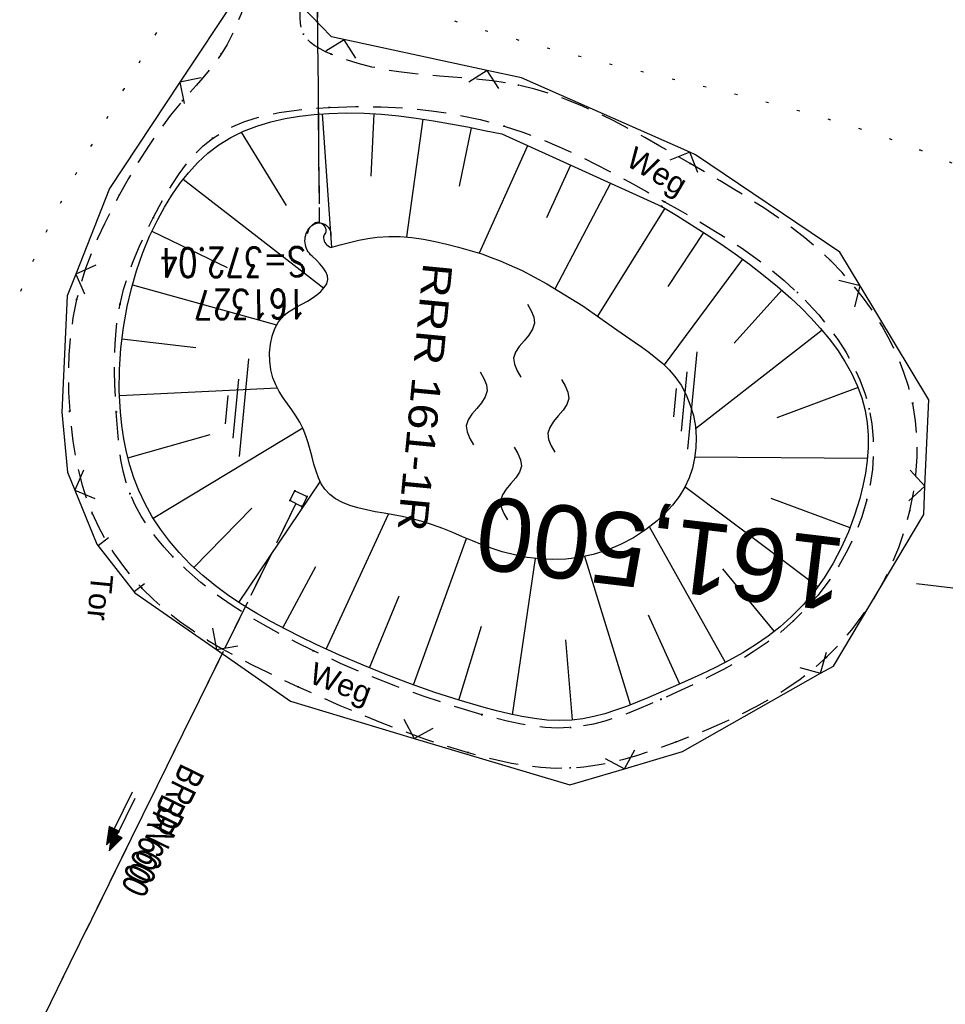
# Model space of a CAD drawing. Extents: x 510932 to 511602, y 463659 to 464636.
# Tile 20 of 81: x 511196 to 511259, y 464008 to 464076. Entities that reach past the tile are written whole.
import ezdxf
from ezdxf.enums import TextEntityAlignment as Align

# ---------------------------------------------------------------- set-up
doc = ezdxf.new("R2010")
doc.units = 0
doc.header["$LTSCALE"] = 10
doc.header["$MEASUREMENT"] = 0
for name, pattern in [('LT00', [0]), ('LT07', [0.22, 0.02, -0.2]), ('LT11', [0.3, 0.2, -0.1]), ('LT12', [0.4, 0.3, -0.1]), ('LT17', [0.15, 0.1, -0.05]), ('STRICHLINIE2', [0.375, 0.25, -0.125])]:
    doc.linetypes.add(name, pattern=pattern)
doc.layers.get('0').update_dxf_attribs({"linetype": 'LT00'})
for name, color, linetype in [('--EK_Halt-Pfeil', 4, 'LT00'), ('--EK_Haltung', 7, 'STRICHLINIE2'), ('--EK_Haltung-Text', 140, 'LT00'), ('--EK_RRB', 181, 'LT00'), ('--EK_RRB_SYMB', 181, 'LT00'), ('--EK_Schacht-Text', 5, 'LT00'), ('--EK_ST-93-1', 30, 'LT17'), ('--EL_Halt-Pfeil', 4, 'LT00'), ('--EL_Haltung', 182, 'STRICHLINIE2'), ('--EL_Haltung-Text', 182, 'LT00'), ('--EL_RRB', 181, 'LT00'), ('--WASSER_NUTZUNG', 180, 'Continuous'), ('DL', 182, 'LT12'), ('DL_PFEIL', 201, 'LT00'), ('DL_TEXT', 182, 'LT00'), ('FELDWEG_TEXT', 1, 'Continuous'), ('RRB_TEXT', 184, 'Continuous'), ('TOR_TEXT_A', 11, 'Continuous'), ('V104_BOESCH', 250, 'LT00'), ('V104_BOSCHUNG', 250, 'LT00'), ('V104_FELDWEG', 250, 'LT11'), ('V104_GEHOELZ', 250, 'LT07'), ('V104_GRABEN', 250, 'LT00'), ('V104_MOENCH', 182, 'LT00'), ('V104_UK_DURCH', 182, 'LT00'), ('V104_ZAUN', 40, 'LT00')]:
    doc.layers.add(name, color=color, linetype=linetype)
doc.styles.add('Beschrift', font='ARIAL.TTF')
doc.styles.add('Haltungsbeschriftung', font='ARIAL.TTF', dxfattribs={"width": 0.75})
doc.styles.add('schachtbeschriftung', font='romans.shx', dxfattribs={"width": 0.75, "height": 2})
doc.styles.add('UNIR-H', font='unir_h.shx', dxfattribs={"width": 0.8})

# ---------------------------------------------------------------- blocks, each defined once
blk = doc.blocks.new('SYMB7250')
at = {"color": 0, "linetype": 'ByBlock'}
for points in [[(-0.25, 0.28), (-0.208333, 0.308889), (-0.166667, 0.331111), (-0.125, 0.34), (-0.083333, 0.331111), (-0.041667, 0.308889), (0, 0.28)], [(0, 0.28), (0.041667, 0.251111), (0.083333, 0.228889), (0.125, 0.22), (0.166667, 0.228889), (0.208333, 0.251111), (0.25, 0.28)], [(-0.74, 0), (-0.698333, 0.028889), (-0.656667, 0.051111), (-0.615, 0.06), (-0.573333, 0.051111), (-0.531667, 0.028889), (-0.49, 0)], [(-0.49, 0), (-0.448333, -0.028889), (-0.406667, -0.051111), (-0.365, -0.06), (-0.323333, -0.051111), (-0.281667, -0.028889), (-0.24, 0)], [(0.24, 0), (0.281667, 0.028889), (0.323333, 0.051111), (0.365, 0.06), (0.406667, 0.051111), (0.448333, 0.028889), (0.49, 0)], [(0.49, 0), (0.531667, -0.028889), (0.573333, -0.051111), (0.615, -0.06), (0.656667, -0.051111), (0.698333, -0.028889), (0.74, 0)], [(-0.25, -0.28), (-0.208333, -0.251111), (-0.166667, -0.228889), (-0.125, -0.22), (-0.083333, -0.228889), (-0.041667, -0.251111), (0, -0.28)], [(0, -0.28), (0.041667, -0.308889), (0.083333, -0.331111), (0.125, -0.34), (0.166667, -0.331111), (0.208333, -0.308889), (0.25, -0.28)]]:
    blk.add_lwpolyline(points, dxfattribs=at)
blk = doc.blocks.new('SYMB0011')
at = {"color": 0, "linetype": 'ByBlock'}
for p, q in [((0.5, 0), (-0.5, 0)), ((0, 0.5), (0, -0.5))]:
    blk.add_line(p, q, dxfattribs=at)
blk = doc.blocks.new('SYMB0024')
at = {"color": 0, "linetype": 'ByBlock'}
for p, q in [((-0.5, 0.5), (0, 0)), ((0, 0), (0.5, 0.5))]:
    blk.add_line(p, q, dxfattribs=at)
blk = doc.blocks.new('SYMB1107')
at = {"color": 0, "linetype": 'ByBlock'}
for points in [[(-0.2, 0), (-0.196157, 0.039018), (-0.184776, 0.076537), (-0.166294, 0.111114), (-0.141421, 0.141421), (-0.111114, 0.166294), (-0.076537, 0.184776), (-0.039018, 0.196157), (0, 0.2)], [(0, 0.2), (0.039018, 0.196157), (0.076537, 0.184776), (0.111114, 0.166294), (0.141421, 0.141421), (0.166294, 0.111114), (0.184776, 0.076537), (0.196157, 0.039018), (0.2, 0)]]:
    blk.add_lwpolyline(points, dxfattribs=at)
blk = doc.blocks.new('SYMB0070')
at = {"color": 0, "linetype": 'ByBlock'}
for p, q in [((-0.5, 0), (0.2, 0)), ((0.5, 0), (0.2, 0.1)), ((0.2, 0.1), (0.2, 0)), ((0.468, 0), (0.21, 0.086)), ((0.21, 0.086), (0.21, -0.086)), ((0.21, -0.086), (0.468, 0)), ((0.22, -0.072), (0.437, 0)), ((0.23, -0.058), (0.405, 0)), ((0.24, -0.045), (0.374, 0)), ((0.342, 0), (0.25, 0.031)), ((0.25, 0.031), (0.25, -0.031)), ((0.25, -0.031), (0.342, 0)), ((0.26, -0.017), (0.31, 0)), ((0.27, -0.003), (0.279, 0))]:
    blk.add_line(p, q, dxfattribs=at)
for points in [[(0.2, 0), (0.2, -0.1), (0.5, 0)], [(0.437, 0), (0.22, 0.072), (0.22, -0.072)], [(0.405, 0), (0.23, 0.058), (0.23, -0.058)], [(0.374, 0), (0.24, 0.045), (0.24, -0.045)], [(0.31, 0), (0.26, 0.017), (0.26, -0.017)], [(0.279, 0), (0.27, 0.003), (0.27, -0.003)]]:
    blk.add_lwpolyline(points, dxfattribs=at)
blk = doc.blocks.new('WASSER2')
at = {"layer": '--EK_RRB_SYMB'}
for p, q in [((-0.3349, 0), (0.3349, 0)), ((-0.1913, -0.0543), (0.2151, -0.0543)), ((-0.071, -0.1164), (0.123, -0.1164))]:
    blk.add_line(p, q, dxfattribs=at)

msp = doc.modelspace()

# ---------------------------------------------------------------- linework, layer by layer
at = {"layer": '--EK_Haltung'}
for p, q in [((511215.588, 464106.827), (511215.982, 464061.717)), ((511214.393, 464042.581), (511195.701, 464004.618))]:
    msp.add_line(p, q, dxfattribs=at)
msp.add_lwpolyline([(511214.805, 464042.37), (511213.981, 464042.792), (511214.32, 464043.448), (511215.16, 464043.068), (511214.805, 464042.37)], dxfattribs=at)
at = {"layer": '--EK_RRB'}
msp.add_lwpolyline([(511239.414, 464062.895), (511240.426, 464062.266), (511241.436, 464061.632), (511242.442, 464060.987), (511243.439, 464060.327), (511244.428, 464059.647), (511245.404, 464058.94), (511246.365, 464058.202), (511247.31, 464057.429), (511248.235, 464056.613), (511248.927, 464055.959), (511249.599, 464055.278), (511250.242, 464054.571), (511250.849, 464053.838), (511251.413, 464053.081), (511251.926, 464052.299), (511252.379, 464051.493), (511252.766, 464050.663), (511253.079, 464049.811), (511253.309, 464048.937), (511253.446, 464048.103), (511253.509, 464047.254), (511253.507, 464046.394), (511253.443, 464045.529), (511253.323, 464044.662), (511253.155, 464043.798), (511252.942, 464042.94), (511252.59, 464041.789), (511252.168, 464040.665), (511251.678, 464039.574), (511251.122, 464038.522), (511250.5, 464037.517), (511249.815, 464036.563), (511249.068, 464035.668), (511248.26, 464034.838), (511247.488, 464034.154), (511246.674, 464033.522), (511245.821, 464032.935), (511244.936, 464032.388), (511244.022, 464031.876), (511243.084, 464031.392), (511242.127, 464030.932), (511241.155, 464030.489), (511240.174, 464030.059), (511239.189, 464029.634), (511238.456, 464029.321), (511237.722, 464029.017), (511236.987, 464028.728), (511236.249, 464028.463), (511235.507, 464028.229), (511234.762, 464028.035), (511234.011, 464027.887), (511233.255, 464027.794), (511232.405, 464027.761), (511231.549, 464027.796), (511230.689, 464027.89), (511229.828, 464028.031), (511228.967, 464028.212), (511228.11, 464028.422), (511227.259, 464028.651), (511225.555, 464029.15), (511223.88, 464029.688), (511222.228, 464030.266), (511220.595, 464030.883), (511218.977, 464031.539), (511217.37, 464032.234), (511215.769, 464032.967), (511214.742, 464033.459), (511213.721, 464033.971), (511212.711, 464034.506), (511211.717, 464035.069), (511210.746, 464035.663), (511209.801, 464036.293), (511208.888, 464036.962), (511208.013, 464037.674), (511207.18, 464038.433), (511206.395, 464039.244), (511205.737, 464040.015), (511205.127, 464040.827), (511204.571, 464041.676), (511204.073, 464042.561), (511203.641, 464043.476), (511203.307, 464044.335), (511203.027, 464045.214), (511202.799, 464046.109), (511202.619, 464047.016), (511202.483, 464047.933), (511202.387, 464048.855), (511202.311, 464050.302), (511202.323, 464051.75), (511202.419, 464053.192), (511202.597, 464054.625), (511202.854, 464056.044), (511203.142, 464057.273), (511203.492, 464058.485), (511203.906, 464059.679), (511204.389, 464060.854), (511204.942, 464062.006), (511205.401, 464062.846), (511205.903, 464063.664), (511206.449, 464064.45), (511207.042, 464065.195), (511207.681, 464065.889), (511208.37, 464066.524), (511209.11, 464067.09), (511209.935, 464067.6), (511210.809, 464068.029), (511211.724, 464068.385), (511212.672, 464068.673), (511213.646, 464068.897), (511214.636, 464069.065), (511215.636, 464069.181), (511216.637, 464069.251), (511217.847, 464069.281), (511219.049, 464069.257), (511220.242, 464069.186), (511221.429, 464069.072), (511222.61, 464068.923), (511223.785, 464068.743), (511224.957, 464068.54), (511226.126, 464068.319), (511227.293, 464068.086), (511228.459, 464067.846)], close=True, dxfattribs=at)
at = {"layer": '--EK_ST-93-1', "ltscale": 2.5}
msp.add_line((511296.537, 464032.377), (511256.807, 464037.099), dxfattribs=at)
at = {"layer": '--EL_Haltung'}
for p, q in [((511215.588, 464106.827), (511215.982, 464061.717)), ((511214.393, 464042.581), (511195.701, 464004.618))]:
    msp.add_line(p, q, dxfattribs=at)
at = {"layer": '--EL_RRB'}
msp.add_lwpolyline([(511239.414, 464062.895), (511240.426, 464062.266), (511241.436, 464061.632), (511242.442, 464060.987), (511243.439, 464060.327), (511244.428, 464059.647), (511245.404, 464058.94), (511246.365, 464058.202), (511247.31, 464057.429), (511248.235, 464056.613), (511248.927, 464055.959), (511249.599, 464055.278), (511250.242, 464054.571), (511250.849, 464053.838), (511251.413, 464053.081), (511251.926, 464052.299), (511252.379, 464051.493), (511252.766, 464050.663), (511253.079, 464049.811), (511253.309, 464048.937), (511253.446, 464048.103), (511253.509, 464047.254), (511253.507, 464046.394), (511253.443, 464045.529), (511253.323, 464044.662), (511253.155, 464043.798), (511252.942, 464042.94), (511252.59, 464041.789), (511252.168, 464040.665), (511251.678, 464039.574), (511251.122, 464038.522), (511250.5, 464037.517), (511249.815, 464036.563), (511249.068, 464035.668), (511248.26, 464034.838), (511247.488, 464034.154), (511246.674, 464033.522), (511245.821, 464032.935), (511244.936, 464032.388), (511244.022, 464031.876), (511243.084, 464031.392), (511242.127, 464030.932), (511241.155, 464030.489), (511240.174, 464030.059), (511239.189, 464029.634), (511238.456, 464029.321), (511237.722, 464029.017), (511236.987, 464028.728), (511236.249, 464028.463), (511235.507, 464028.229), (511234.762, 464028.035), (511234.011, 464027.887), (511233.255, 464027.794), (511232.405, 464027.761), (511231.549, 464027.796), (511230.689, 464027.89), (511229.828, 464028.031), (511228.967, 464028.212), (511228.11, 464028.422), (511227.259, 464028.651), (511225.555, 464029.15), (511223.88, 464029.688), (511222.228, 464030.266), (511220.595, 464030.883), (511218.977, 464031.539), (511217.37, 464032.234), (511215.769, 464032.967), (511214.742, 464033.459), (511213.721, 464033.971), (511212.711, 464034.506), (511211.717, 464035.069), (511210.746, 464035.663), (511209.801, 464036.293), (511208.888, 464036.962), (511208.013, 464037.674), (511207.18, 464038.433), (511206.395, 464039.244), (511205.737, 464040.015), (511205.127, 464040.827), (511204.571, 464041.676), (511204.073, 464042.561), (511203.641, 464043.476), (511203.307, 464044.335), (511203.027, 464045.214), (511202.799, 464046.109), (511202.619, 464047.016), (511202.483, 464047.933), (511202.387, 464048.855), (511202.311, 464050.302), (511202.323, 464051.75), (511202.419, 464053.192), (511202.597, 464054.625), (511202.854, 464056.044), (511203.142, 464057.273), (511203.492, 464058.485), (511203.906, 464059.679), (511204.389, 464060.854), (511204.942, 464062.006), (511205.401, 464062.846), (511205.903, 464063.664), (511206.449, 464064.45), (511207.042, 464065.195), (511207.681, 464065.889), (511208.37, 464066.524), (511209.11, 464067.09), (511209.935, 464067.6), (511210.809, 464068.029), (511211.724, 464068.385), (511212.672, 464068.673), (511213.646, 464068.897), (511214.636, 464069.065), (511215.636, 464069.181), (511216.637, 464069.251), (511217.847, 464069.281), (511219.049, 464069.257), (511220.242, 464069.186), (511221.429, 464069.072), (511222.61, 464068.923), (511223.785, 464068.743), (511224.957, 464068.54), (511226.126, 464068.319), (511227.293, 464068.086), (511228.459, 464067.846)], close=True, dxfattribs=at)
at = {"layer": 'DL'}
for p, q in [((511215.588, 464106.827), (511215.982, 464061.717)), ((511214.393, 464042.581), (511195.701, 464004.618))]:
    msp.add_line(p, q, dxfattribs=at)
at = {"layer": 'TOR_TEXT_A'}
for p, q in [((511201.583, 464040.257), (511200.873, 464039.703)), ((511204.044, 464037.104), (511203.335, 464036.55))]:
    msp.add_line(p, q, dxfattribs=at)
at = {"layer": 'V104_BOESCH'}
msp.add_line((511228.459, 464067.846), (511239.414, 464062.895), dxfattribs=at)
for points in [[(511239.414, 464062.895), (511240.426, 464062.266), (511241.436, 464061.632), (511242.442, 464060.987), (511243.439, 464060.327), (511244.428, 464059.647), (511245.404, 464058.94), (511246.365, 464058.202), (511247.31, 464057.429), (511248.235, 464056.613), (511248.927, 464055.959), (511249.599, 464055.278), (511250.242, 464054.571), (511250.849, 464053.838), (511251.413, 464053.081), (511251.926, 464052.299), (511252.379, 464051.493), (511252.766, 464050.663), (511253.079, 464049.811), (511253.309, 464048.937), (511253.446, 464048.103), (511253.509, 464047.254), (511253.507, 464046.394), (511253.443, 464045.529), (511253.323, 464044.662), (511253.155, 464043.798), (511252.942, 464042.94), (511252.59, 464041.789), (511252.168, 464040.665), (511251.678, 464039.574), (511251.122, 464038.522), (511250.5, 464037.517), (511249.815, 464036.563), (511249.068, 464035.668), (511248.26, 464034.838), (511247.488, 464034.154), (511246.674, 464033.522), (511245.821, 464032.935), (511244.936, 464032.388), (511244.022, 464031.876), (511243.084, 464031.392), (511242.127, 464030.932), (511241.155, 464030.489), (511240.174, 464030.059), (511239.189, 464029.634), (511238.456, 464029.321), (511237.722, 464029.017), (511236.987, 464028.728), (511236.249, 464028.463), (511235.507, 464028.229), (511234.762, 464028.035), (511234.011, 464027.887), (511233.255, 464027.794), (511232.405, 464027.761), (511231.549, 464027.796), (511230.689, 464027.89), (511229.828, 464028.031), (511228.967, 464028.212), (511228.11, 464028.422), (511227.259, 464028.651), (511225.555, 464029.15), (511223.88, 464029.688), (511222.228, 464030.266), (511220.595, 464030.883), (511218.977, 464031.539), (511217.37, 464032.234), (511215.769, 464032.967), (511214.742, 464033.459), (511213.721, 464033.971), (511212.711, 464034.506), (511211.717, 464035.069), (511210.746, 464035.663), (511209.801, 464036.293), (511208.888, 464036.962), (511208.013, 464037.674), (511207.18, 464038.433), (511206.395, 464039.244), (511205.737, 464040.015), (511205.127, 464040.827), (511204.571, 464041.676), (511204.073, 464042.561), (511203.641, 464043.476), (511203.307, 464044.335), (511203.027, 464045.214), (511202.799, 464046.109), (511202.619, 464047.016), (511202.483, 464047.933), (511202.387, 464048.855), (511202.311, 464050.302), (511202.323, 464051.75), (511202.419, 464053.192), (511202.597, 464054.625), (511202.854, 464056.044), (511203.142, 464057.273), (511203.492, 464058.485), (511203.906, 464059.679), (511204.389, 464060.854), (511204.942, 464062.006), (511205.401, 464062.846), (511205.903, 464063.664), (511206.449, 464064.45), (511207.042, 464065.195), (511207.681, 464065.889), (511208.37, 464066.524), (511209.11, 464067.09), (511209.935, 464067.6), (511210.809, 464068.029), (511211.724, 464068.385), (511212.672, 464068.673), (511213.646, 464068.897), (511214.636, 464069.065), (511215.636, 464069.181), (511216.637, 464069.251), (511217.847, 464069.281), (511219.049, 464069.257), (511220.242, 464069.186), (511221.429, 464069.072), (511222.61, 464068.923), (511223.785, 464068.743), (511224.957, 464068.54), (511226.126, 464068.319), (511227.293, 464068.086), (511228.459, 464067.846)], [(511216.787, 464060.089), (511217.418, 464060.267), (511218.049, 464060.436), (511218.68, 464060.588), (511219.313, 464060.711), (511219.947, 464060.799), (511220.736, 464060.847), (511221.526, 464060.833), (511222.319, 464060.765), (511223.113, 464060.649), (511223.908, 464060.495), (511224.704, 464060.309), (511225.501, 464060.1), (511226.298, 464059.876), (511227.096, 464059.643), (511227.728, 464059.408), (511228.357, 464059.165), (511228.978, 464058.908), (511229.849, 464058.507), (511230.702, 464058.068), (511231.541, 464057.6), (511232.37, 464057.11), (511233.192, 464056.605), (511234.01, 464056.092), (511235.172, 464055.277), (511236.338, 464054.459), (511237.513, 464053.639), (511238.018, 464053.286), (511238.517, 464052.925), (511239.002, 464052.55), (511239.466, 464052.154), (511239.901, 464051.731), (511240.298, 464051.273), (511240.719, 464050.668), (511241.071, 464050.013), (511241.353, 464049.319), (511241.562, 464048.595), (511241.697, 464047.852), (511241.755, 464047.101), (511241.737, 464046.39), (511241.65, 464045.688), (511241.493, 464045.001), (511241.268, 464044.338), (511240.975, 464043.705), (511240.59, 464043.07), (511240.14, 464042.478), (511239.635, 464041.926), (511239.085, 464041.414), (511238.3, 464040.795), (511237.463, 464040.249), (511236.58, 464039.782), (511235.658, 464039.397), (511234.706, 464039.101), (511233.729, 464038.897), (511232.848, 464038.796), (511231.961, 464038.767), (511231.074, 464038.807), (511230.195, 464038.911), (511229.33, 464039.075), (511228.487, 464039.294), (511227.798, 464039.517), (511227.122, 464039.768), (511226.454, 464040.038), (511225.788, 464040.318), (511225.116, 464040.6), (511224.433, 464040.874), (511223.733, 464041.134), (511223.009, 464041.369), (511222.256, 464041.571), (511221.654, 464041.7), (511221.04, 464041.815), (511220.421, 464041.922), (511219.807, 464042.03), (511219.206, 464042.15), (511218.627, 464042.288), (511218.078, 464042.455), (511217.568, 464042.658), (511217.105, 464042.907), (511216.699, 464043.21), (511216.357, 464043.576), (511216.119, 464043.943), (511215.925, 464044.354), (511215.763, 464044.8), (511215.623, 464045.27), (511215.495, 464045.757), (511215.369, 464046.251), (511215.232, 464046.744), (511215.076, 464047.225), (511214.89, 464047.686), (511214.654, 464048.141), (511214.386, 464048.574), (511214.099, 464048.992), (511213.805, 464049.405), (511213.517, 464049.822), (511213.249, 464050.253), (511213.012, 464050.705), (511212.82, 464051.189), (511212.678, 464051.736), (511212.6, 464052.311), (511212.587, 464052.897), (511212.64, 464053.477), (511212.76, 464054.034), (511212.948, 464054.553), (511213.205, 464055.016), (511213.531, 464055.406), (511213.808, 464055.636), (511214.117, 464055.836), (511214.451, 464056.022), (511214.804, 464056.209), (511215.172, 464056.414), (511215.499, 464056.618), (511215.814, 464056.844), (511216.097, 464057.087), (511216.329, 464057.345), (511216.491, 464057.613), (511216.564, 464057.888), (511216.537, 464058.154), (511216.428, 464058.422), (511216.252, 464058.691), (511216.027, 464058.961), (511215.768, 464059.233), (511215.493, 464059.504)]]:
    msp.add_lwpolyline(points, dxfattribs=at)
at = {"layer": 'V104_BOSCHUNG'}
for p, q in [((511216.191, 464069.224), (511216.811, 464060.096)), ((511219.711, 464069.223), (511219.5, 464064.965)), ((511223.063, 464068.857), (511221.942, 464060.803)), ((511210.643, 464067.955), (511213.72, 464062.961)), ((511226.361, 464068.273), (511225.558, 464064.287)), ((511230.233, 464067.043), (511226.914, 464059.698)), ((511233.164, 464065.72), (511231.529, 464062.102)), ((511206.686, 464064.759), (511216.289, 464057.295)), ((511235.898, 464064.484), (511232.113, 464057.274)), ((511239.603, 464062.777), (511235.018, 464055.384)), ((511204.545, 464061.198), (511209.694, 464058.714)), ((511242.255, 464061.108), (511239.812, 464057.424)), ((511244.923, 464059.292), (511239.565, 464052.062)), ((511203.212, 464057.53), (511213.068, 464054.79)), ((511247.605, 464057.175), (511244.358, 464053.549)), ((511250.362, 464054.431), (511241.716, 464047.683)), ((511202.491, 464053.848), (511207.538, 464053.245)), ((511202.321, 464049.98), (511213.119, 464050.489)), ((511252.824, 464050.518), (511247.28, 464048.449)), ((511204.623, 464041.593), (511214.854, 464047.761)), ((511202.894, 464045.711), (511208.528, 464047.308)), ((511253.456, 464045.658), (511241.663, 464045.769)), ((511210.487, 464035.83), (511216.055, 464044.066)), ((511250.067, 464036.897), (511240.982, 464043.72)), ((511207.417, 464038.209), (511211.379, 464042.279)), ((511252.275, 464040.933), (511246.872, 464042.926)), ((511216.463, 464032.645), (511220.727, 464041.869)), ((511243.752, 464031.734), (511238.568, 464040.994)), ((511222.432, 464030.192), (511226.052, 464040.206)), ((511237.253, 464028.83), (511234.135, 464038.97)), ((511213.496, 464034.087), (511215.752, 464038.284)), ((511229.203, 464028.159), (511230.776, 464038.835)), ((511247.104, 464033.847), (511243.588, 464038.123)), ((511219.423, 464031.354), (511221.449, 464036.288)), ((511240.63, 464030.257), (511238.5, 464034.972)), ((511225.536, 464029.156), (511227.071, 464034.208)), ((511233.308, 464027.799), (511232.852, 464033.286))]:
    msp.add_line(p, q, dxfattribs=at)
at = {"layer": 'V104_FELDWEG', "flags": 128}
for points in [[(511211.173, 464077.517), (511210.907, 464076.784), (511210.634, 464076.057), (511210.343, 464075.34), (511210.027, 464074.638), (511209.677, 464073.958), (511209.284, 464073.305), (511208.893, 464072.745), (511208.47, 464072.205), (511208.024, 464071.678), (511207.565, 464071.16), (511207.103, 464070.643), (511206.646, 464070.122), (511205.821, 464069.117), (511205.042, 464068.079), (511204.306, 464067.012), (511203.608, 464065.919), (511202.943, 464064.802), (511202.306, 464063.665), (511201.787, 464062.686), (511201.292, 464061.694), (511200.826, 464060.69), (511200.398, 464059.671), (511200.012, 464058.64), (511199.675, 464057.594), (511199.394, 464056.534), (511199.144, 464055.287), (511198.97, 464054.024), (511198.868, 464052.749), (511198.83, 464051.467), (511198.85, 464050.18), (511198.923, 464048.892), (511199.016, 464047.866), (511199.143, 464046.845), (511199.309, 464045.832), (511199.519, 464044.83), (511199.777, 464043.842), (511200.089, 464042.871), (511200.458, 464041.921), (511200.889, 464040.992), (511201.38, 464040.09), (511201.925, 464039.218), (511202.521, 464038.38), (511203.164, 464037.579), (511203.85, 464036.818), (511204.669, 464036.013), (511205.532, 464035.259), (511206.436, 464034.553), (511207.375, 464033.889), (511208.345, 464033.264), (511209.341, 464032.672), (511210.358, 464032.11), (511211.392, 464031.573), (511212.438, 464031.057), (511213.492, 464030.556), (511214.548, 464030.068), (511215.975, 464029.421), (511217.402, 464028.792), (511218.832, 464028.183), (511220.269, 464027.599), (511221.717, 464027.043), (511223.178, 464026.518), (511224.657, 464026.029), (511226.156, 464025.579), (511227.141, 464025.31), (511228.134, 464025.068), (511229.133, 464024.859), (511230.136, 464024.692), (511231.14, 464024.576), (511232.143, 464024.518), (511233.143, 464024.525), (511234.063, 464024.596), (511234.979, 464024.724), (511235.891, 464024.902), (511236.798, 464025.123), (511237.702, 464025.381), (511238.602, 464025.67), (511239.499, 464025.981), (511240.392, 464026.31), (511241.513, 464026.742), (511242.626, 464027.194), (511243.724, 464027.671), (511244.804, 464028.178), (511245.861, 464028.718), (511246.892, 464029.297), (511247.891, 464029.918), (511248.855, 464030.586), (511249.78, 464031.306), (511250.66, 464032.081), (511251.561, 464032.99), (511252.403, 464033.964), (511253.181, 464034.996), (511253.894, 464036.081), (511254.537, 464037.214), (511255.109, 464038.386), (511255.607, 464039.594), (511256.026, 464040.829), (511256.366, 464042.088), (511256.612, 464043.31), (511256.778, 464044.541), (511256.86, 464045.776), (511256.852, 464047.01), (511256.752, 464048.236), (511256.555, 464049.449), (511256.287, 464050.545), (511255.939, 464051.622), (511255.518, 464052.678), (511255.027, 464053.708), (511254.473, 464054.711), (511253.861, 464055.682), (511253.195, 464056.619), (511252.482, 464057.519), (511251.726, 464058.378), (511250.933, 464059.194), (511250.078, 464059.991), (511249.192, 464060.743), (511248.277, 464061.457), (511247.338, 464062.137), (511246.377, 464062.788), (511245.397, 464063.418), (511244.402, 464064.03), (511243.394, 464064.63), (511242.377, 464065.225), (511241.353, 464065.818), (511240.318, 464066.419), (511239.278, 464067.018), (511238.234, 464067.608), (511237.184, 464068.182), (511236.127, 464068.733), (511235.063, 464069.255), (511233.992, 464069.74), (511232.911, 464070.182), (511231.821, 464070.574), (511230.72, 464070.908), (511229.608, 464071.178), (511228.722, 464071.344), (511227.828, 464071.474), (511226.928, 464071.576), (511226.023, 464071.659), (511225.112, 464071.732), (511224.197, 464071.802), (511223.279, 464071.879), (511222.357, 464071.97), (511221.433, 464072.084), (511220.507, 464072.23), (511219.58, 464072.415), (511218.652, 464072.649), (511217.725, 464072.939), (511216.798, 464073.295), (511216.412, 464073.466), (511216.039, 464073.654), (511215.69, 464073.863), (511215.378, 464074.099), (511215.115, 464074.364), (511214.914, 464074.664), (511214.777, 464075.015), (511214.703, 464075.399), (511214.677, 464075.809), (511214.683, 464076.235), (511214.704, 464076.669)], [(511216.677, 464069.656), (511218.456, 464069.712), (511220.212, 464069.697), (511221.945, 464069.606), (511223.653, 464069.433), (511225.337, 464069.175), (511226.996, 464068.825), (511228.63, 464068.38), (511229.894, 464067.962), (511231.144, 464067.489), (511232.381, 464066.968), (511233.606, 464066.405), (511234.82, 464065.808), (511236.025, 464065.183), (511237.223, 464064.538), (511238.413, 464063.879), (511239.598, 464063.212), (511240.668, 464062.606), (511241.732, 464061.993), (511242.784, 464061.368), (511243.823, 464060.724), (511244.843, 464060.055), (511245.842, 464059.356), (511246.817, 464058.618), (511247.762, 464057.838), (511248.676, 464057.007), (511249.422, 464056.259), (511250.136, 464055.473), (511250.809, 464054.65), (511251.434, 464053.793), (511252.004, 464052.904), (511252.511, 464051.984), (511252.947, 464051.035), (511253.307, 464050.061), (511253.581, 464049.062), (511253.765, 464048.043), (511253.86, 464047.008), (511253.87, 464045.965), (511253.799, 464044.919), (511253.65, 464043.879), (511253.427, 464042.85), (511253.077, 464041.671), (511252.637, 464040.522), (511252.111, 464039.409), (511251.507, 464038.337), (511250.829, 464037.311), (511250.084, 464036.338), (511249.277, 464035.422), (511248.415, 464034.568), (511247.533, 464033.806), (511246.609, 464033.1), (511245.648, 464032.445), (511244.653, 464031.833), (511243.631, 464031.26), (511242.584, 464030.717), (511241.518, 464030.199), (511240.437, 464029.698), (511239.345, 464029.209), (511238.587, 464028.876), (511237.825, 464028.553), (511237.06, 464028.248), (511236.29, 464027.969), (511235.517, 464027.725), (511234.738, 464027.523), (511233.954, 464027.372), (511233.164, 464027.279), (511232.305, 464027.25), (511231.441, 464027.288), (511230.573, 464027.385), (511229.705, 464027.531), (511228.838, 464027.715), (511227.973, 464027.928), (511227.114, 464028.161), (511225.119, 464028.753), (511223.159, 464029.4), (511221.23, 464030.102), (511219.328, 464030.858), (511217.447, 464031.668), (511215.583, 464032.531), (511214.427, 464033.099), (511213.28, 464033.691), (511212.15, 464034.314), (511211.039, 464034.972), (511209.955, 464035.669), (511208.901, 464036.412), (511207.884, 464037.204), (511206.908, 464038.05), (511205.979, 464038.955), (511205.38, 464039.603), (511204.813, 464040.281), (511204.288, 464040.986), (511203.812, 464041.72), (511203.395, 464042.48), (511203.045, 464043.268), (511202.786, 464044.021), (511202.583, 464044.794), (511202.428, 464045.582), (511202.311, 464046.384), (511202.225, 464047.195), (511202.161, 464048.012), (511202.109, 464048.833), (511202.057, 464049.772), (511202.016, 464050.709), (511201.993, 464051.643), (511201.994, 464052.572), (511202.025, 464053.494), (511202.092, 464054.409), (511202.202, 464055.315), (511202.361, 464056.21), (511202.608, 464057.217), (511202.919, 464058.211), (511203.286, 464059.194), (511203.7, 464060.169), (511204.153, 464061.139), (511204.636, 464062.106), (511205.044, 464062.882), (511205.471, 464063.649), (511205.922, 464064.398), (511206.4, 464065.118), (511206.912, 464065.802), (511207.461, 464066.44), (511208.053, 464067.023), (511208.69, 464067.541), (511209.359, 464067.977), (511210.072, 464068.349), (511210.822, 464068.662), (511211.604, 464068.921), (511212.413, 464069.132), (511213.244, 464069.301), (511214.092, 464069.432), (511214.95, 464069.531), (511215.813, 464069.604), (511216.677, 464069.656)]]:
    msp.add_lwpolyline(points, dxfattribs=at)
at = {"layer": 'V104_GEHOELZ', "flags": 128}
msp.add_lwpolyline([(511211.675, 464089.159), (511211.846, 464089.707), (511212, 464090.261), (511212.127, 464090.821), (511212.219, 464091.391), (511212.264, 464091.973), (511212.254, 464092.569), (511212.189, 464093.127), (511212.071, 464093.686), (511211.903, 464094.233), (511211.686, 464094.756), (511211.422, 464095.242), (511211.113, 464095.678), (511210.761, 464096.052), (511210.369, 464096.35), (511209.927, 464096.569), (511209.448, 464096.706), (511208.939, 464096.773), (511208.403, 464096.78), (511207.845, 464096.74), (511207.27, 464096.663), (511206.683, 464096.561), (511206.089, 464096.444), (511205.492, 464096.324), (511204.24, 464096.092), (511203, 464095.889), (511201.773, 464095.705), (511200.562, 464095.535), (511199.368, 464095.37), (511198.194, 464095.202), (511197.041, 464095.025), (511195.912, 464094.831), (511194.809, 464094.611), (511193.733, 464094.36), (511192.686, 464094.068), (511191.672, 464093.729), (511190.69, 464093.334), (511189.745, 464092.877), (511188.837, 464092.35), (511187.914, 464091.706), (511187.035, 464090.981), (511186.197, 464090.181), (511185.4, 464089.312), (511184.642, 464088.381), (511183.921, 464087.394), (511183.236, 464086.358), (511182.586, 464085.278), (511181.969, 464084.162), (511181.383, 464083.017), (511180.828, 464081.847), (511180.301, 464080.66), (511179.801, 464079.463), (511179.327, 464078.261), (511178.574, 464076.214), (511177.888, 464074.171), (511177.264, 464072.134), (511176.7, 464070.1), (511176.191, 464068.07), (511175.733, 464066.042), (511175.323, 464064.015), (511174.957, 464061.99), (511174.632, 464059.965), (511174.342, 464057.939), (511174.086, 464055.913), (511173.858, 464053.884), (511173.655, 464051.853), (511173.474, 464049.819), (511173.31, 464047.781), (511173.115, 464045.084), (511172.941, 464042.379), (511172.785, 464039.667), (511172.645, 464036.95), (511172.517, 464034.226), (511172.398, 464031.498), (511172.286, 464028.766), (511172.178, 464026.031), (511172.07, 464023.293), (511171.961, 464020.553), (511171.846, 464017.811), (511171.724, 464015.069), (511171.591, 464012.328), (511171.445, 464009.586), (511171.282, 464006.847), (511171.099, 464004.109), (511170.895, 464001.374), (511170.665, 463998.643), (511170.396, 463995.793), (511170.099, 463992.948), (511169.776, 463990.106), (511169.43, 463987.269), (511169.063, 463984.434), (511168.678, 463981.603), (511168.277, 463978.775), (511167.862, 463975.95), (511167.437, 463973.127), (511167.003, 463970.306), (511166.563, 463967.487), (511166.152, 463964.871), (511165.74, 463962.255), (511165.333, 463959.638), (511164.932, 463957.019), (511164.542, 463954.396), (511164.166, 463951.769), (511163.807, 463949.136), (511163.469, 463946.496), (511163.174, 463944.027), (511162.899, 463941.553), (511162.642, 463939.077), (511162.401, 463936.603), (511162.175, 463934.131), (511161.964, 463931.665), (511161.764, 463929.208), (511161.576, 463926.762), (511161.397, 463924.33), (511161.276, 463922.619), (511161.16, 463920.912), (511161.052, 463919.206), (511160.952, 463917.496), (511160.862, 463915.779), (511160.785, 463914.051), (511160.72, 463912.307), (511160.67, 463910.545), (511160.637, 463908.759), (511160.622, 463906.947), (511160.626, 463905.104), (511160.638, 463904.096), (511160.662, 463903.084), (511160.705, 463902.073), (511160.772, 463901.07), (511160.871, 463900.081), (511161.006, 463899.11), (511161.185, 463898.164), (511161.414, 463897.249), (511161.698, 463896.371), (511162.045, 463895.535), (511162.459, 463894.747), (511162.948, 463894.014), (511163.522, 463893.332), (511164.171, 463892.707), (511164.887, 463892.136), (511165.663, 463891.615), (511166.491, 463891.139), (511167.364, 463890.704), (511168.274, 463890.308), (511169.215, 463889.946), (511170.177, 463889.613), (511171.155, 463889.307), (511172.139, 463889.023), (511173.124, 463888.757), (511174.939, 463888.302), (511176.731, 463887.897), (511178.505, 463887.542), (511180.262, 463887.239), (511182.009, 463886.988), (511183.747, 463886.789), (511185.482, 463886.642), (511187.217, 463886.548), (511188.955, 463886.508), (511190.424, 463886.515), (511191.898, 463886.555), (511193.377, 463886.621), (511194.86, 463886.71), (511196.347, 463886.814), (511197.838, 463886.929), (511199.331, 463887.048), (511200.828, 463887.166), (511202.328, 463887.278), (511203.829, 463887.378), (511205.333, 463887.461), (511206.838, 463887.52), (511208.344, 463887.551), (511209.852, 463887.547), (511211.36, 463887.503), (511212.868, 463887.414), (511214.376, 463887.273), (511215.884, 463887.076), (511216.747, 463886.937), (511217.608, 463886.786), (511218.469, 463886.632), (511219.327, 463886.483), (511220.183, 463886.347), (511221.035, 463886.233), (511221.884, 463886.15), (511222.728, 463886.106), (511223.567, 463886.109), (511224.401, 463886.168), (511225.466, 463886.336), (511226.518, 463886.604), (511227.554, 463886.964), (511228.572, 463887.408), (511229.567, 463887.929), (511230.539, 463888.52), (511231.483, 463889.172), (511232.397, 463889.878), (511233.278, 463890.632), (511234.123, 463891.424), (511234.93, 463892.248), (511235.696, 463893.096), (511236.708, 463894.329), (511237.637, 463895.596), (511238.489, 463896.897), (511239.27, 463898.233), (511239.985, 463899.604), (511240.64, 463901.01), (511241.242, 463902.453), (511241.795, 463903.932), (511242.307, 463905.448), (511242.782, 463907.001), (511243.226, 463908.593), (511243.454, 463909.459), (511243.683, 463910.33), (511243.918, 463911.197), (511244.166, 463912.054), (511244.436, 463912.894), (511244.734, 463913.71), (511245.066, 463914.495), (511245.44, 463915.242), (511245.862, 463915.943), (511246.34, 463916.592), (511246.881, 463917.181), (511247.491, 463917.704), (511248.012, 463918.06), (511248.571, 463918.379), (511249.16, 463918.67), (511249.771, 463918.939), (511250.395, 463919.194), (511251.025, 463919.443), (511251.653, 463919.693), (511252.272, 463919.951), (511252.872, 463920.225), (511253.446, 463920.523), (511253.986, 463920.851), (511254.485, 463921.218), (511254.934, 463921.631), (511255.356, 463922.133), (511255.719, 463922.69), (511256.031, 463923.293), (511256.299, 463923.936), (511256.533, 463924.609), (511256.738, 463925.307), (511256.924, 463926.02), (511257.098, 463926.742), (511257.269, 463927.465), (511257.645, 463928.994), (511258.038, 463930.494), (511258.445, 463931.97), (511258.861, 463933.425), (511259.286, 463934.862), (511259.715, 463936.286), (511260.145, 463937.698), (511260.574, 463939.103), (511260.999, 463940.505), (511261.417, 463941.906), (511261.824, 463943.311), (511262.218, 463944.722), (511262.76, 463946.777), (511263.271, 463948.851), (511263.755, 463950.941), (511264.215, 463953.046), (511264.653, 463955.163), (511265.075, 463957.29), (511265.481, 463959.425), (511265.876, 463961.565), (511266.263, 463963.707), (511266.645, 463965.85), (511267.025, 463967.992), (511267.502, 463970.668), (511267.978, 463973.338), (511268.45, 463976.005), (511268.917, 463978.669), (511269.375, 463981.332), (511269.822, 463983.995), (511270.254, 463986.659), (511270.67, 463989.325), (511271.067, 463991.995), (511271.441, 463994.669), (511271.815, 463997.535), (511272.163, 464000.407), (511272.488, 464003.283), (511272.794, 464006.161), (511273.083, 464009.041), (511273.359, 464011.92), (511273.623, 464014.798), (511273.879, 464017.673), (511274.082, 464019.985), (511274.284, 464022.295), (511274.49, 464024.604), (511274.701, 464026.912), (511274.921, 464029.221), (511275.153, 464031.53), (511275.401, 464033.841), (511275.666, 464036.154), (511275.953, 464038.47), (511276.264, 464040.791), (511276.603, 464043.116), (511276.972, 464045.446), (511277.193, 464046.756), (511277.418, 464048.067), (511277.641, 464049.378), (511277.858, 464050.689), (511278.061, 464052), (511278.245, 464053.308), (511278.403, 464054.615), (511278.531, 464055.918), (511278.621, 464057.217), (511278.668, 464058.512), (511278.666, 464059.801), (511278.609, 464061.084), (511278.491, 464062.361), (511278.352, 464063.364), (511278.177, 464064.365), (511277.97, 464065.367), (511277.737, 464066.374), (511277.482, 464067.388), (511277.212, 464068.412), (511277.041, 464069.039), (511276.858, 464069.662), (511276.656, 464070.271), (511276.427, 464070.856), (511276.164, 464071.409), (511275.86, 464071.919), (511275.393, 464072.509), (511274.85, 464073.021), (511274.24, 464073.462), (511273.569, 464073.842), (511272.846, 464074.169), (511272.079, 464074.451), (511271.274, 464074.698), (511270.44, 464074.918), (511269.585, 464075.119), (511268.716, 464075.31), (511267.841, 464075.501), (511266.968, 464075.698), (511266.104, 464075.912), (511265.257, 464076.151), (511264.093, 464076.545), (511262.975, 464077), (511261.899, 464077.51), (511260.86, 464078.069), (511259.853, 464078.67), (511258.875, 464079.307), (511257.92, 464079.973), (511256.985, 464080.663), (511256.065, 464081.37), (511255.155, 464082.088), (511254.251, 464082.81), (511253.349, 464083.53), (511252.444, 464084.242), (511251.532, 464084.939), (511250.608, 464085.615), (511249.668, 464086.265), (511248.707, 464086.88), (511247.722, 464087.456), (511246.707, 464087.985), (511245.658, 464088.462), (511244.571, 464088.881), (511243.442, 464089.234), (511242.265, 464089.515), (511241.037, 464089.719), (511239.753, 464089.839), (511238.408, 464089.868), (511237.275, 464089.823), (511236.108, 464089.717), (511234.914, 464089.556), (511233.703, 464089.342), (511232.483, 464089.078), (511231.261, 464088.769), (511230.046, 464088.418), (511228.847, 464088.028), (511227.671, 464087.603), (511226.527, 464087.147), (511225.423, 464086.662), (511224.367, 464086.154), (511223.368, 464085.624), (511222.433, 464085.077), (511221.571, 464084.516), (511220.791, 464083.945), (511220.1, 464083.367), (511219.507, 464082.785), (511219.019, 464082.204), (511218.646, 464081.627), (511218.396, 464081.057), (511218.276, 464080.498), (511218.295, 464079.954), (511218.461, 464079.427), (511218.738, 464078.974), (511219.13, 464078.537), (511219.626, 464078.116), (511220.217, 464077.711), (511220.891, 464077.321), (511221.64, 464076.946), (511222.453, 464076.585), (511223.32, 464076.238), (511224.23, 464075.903), (511225.174, 464075.582), (511226.142, 464075.272), (511227.124, 464074.974), (511228.11, 464074.687), (511229.088, 464074.41), (511230.834, 464073.931), (511232.529, 464073.482), (511234.176, 464073.059), (511235.779, 464072.658), (511237.342, 464072.275), (511238.868, 464071.907), (511240.362, 464071.55), (511241.826, 464071.2), (511243.265, 464070.853), (511244.682, 464070.506), (511246.08, 464070.155), (511247.465, 464069.796), (511248.839, 464069.425), (511250.205, 464069.039), (511251.569, 464068.634), (511252.932, 464068.206), (511254.3, 464067.752), (511255.676, 464067.267), (511257.063, 464066.748), (511258.465, 464066.191), (511259.886, 464065.592), (511261.329, 464064.948), (511262.799, 464064.255), (511263.406, 464063.956), (511264.005, 464063.643), (511264.581, 464063.314), (511265.12, 464062.962), (511265.61, 464062.585), (511266.036, 464062.177), (511266.385, 464061.735), (511266.667, 464061.207), (511266.849, 464060.637), (511266.942, 464060.028), (511266.957, 464059.386), (511266.904, 464058.714), (511266.792, 464058.017), (511266.634, 464057.299), (511266.438, 464056.564), (511266.215, 464055.817), (511265.975, 464055.063), (511265.729, 464054.304), (511265.488, 464053.546), (511264.986, 464051.829), (511264.554, 464050.136), (511264.188, 464048.465), (511263.883, 464046.816), (511263.633, 464045.186), (511263.433, 464043.575), (511263.278, 464041.98), (511263.162, 464040.4), (511263.082, 464038.835), (511263.031, 464037.281), (511263.004, 464035.739), (511262.997, 464034.206), (511263.003, 464032.68), (511263.018, 464031.162), (511263.037, 464029.648), (511263.054, 464028.137), (511263.065, 464026.629), (511263.064, 464025.122), (511263.045, 464023.613), (511263.005, 464022.102), (511262.937, 464020.587), (511262.836, 464019.067), (511262.698, 464017.54), (511262.485, 464015.761), (511262.215, 464013.976), (511261.886, 464012.188), (511261.5, 464010.401), (511261.056, 464008.619), (511260.554, 464006.848), (511259.994, 464005.091), (511259.377, 464003.351), (511258.7, 464001.634), (511257.966, 463999.944), (511257.174, 463998.284), (511256.323, 463996.659), (511255.35, 463994.966), (511254.313, 463993.317), (511253.215, 463991.712), (511252.057, 463990.151), (511250.843, 463988.635), (511249.71, 463987.314), (511248.539, 463986.026), (511247.332, 463984.768), (511246.094, 463983.537), (511244.83, 463982.332), (511243.543, 463981.149), (511242.238, 463979.986), (511240.919, 463978.841), (511239.59, 463977.71), (511238.255, 463976.592), (511236.919, 463975.483), (511235.585, 463974.382), (511234.319, 463973.336), (511233.058, 463972.29), (511231.804, 463971.239), (511230.556, 463970.178), (511229.313, 463969.103), (511228.077, 463968.01), (511226.846, 463966.893), (511225.621, 463965.748), (511224.401, 463964.571), (511223.187, 463963.357), (511222.472, 463962.622), (511221.757, 463961.88), (511221.038, 463961.138), (511220.314, 463960.403), (511219.582, 463959.684), (511218.84, 463958.987), (511218.084, 463958.32), (511217.313, 463957.69), (511216.525, 463957.104), (511215.716, 463956.571), (511214.884, 463956.097), (511214.027, 463955.689), (511213.142, 463955.356), (511212.227, 463955.104), (511211.285, 463954.94), (511210.318, 463954.86), (511209.333, 463954.863), (511208.337, 463954.943), (511207.336, 463955.099), (511206.34, 463955.326), (511205.353, 463955.622), (511204.384, 463955.984), (511203.44, 463956.407), (511202.528, 463956.89), (511201.654, 463957.428), (511200.827, 463958.018), (511200.053, 463958.658), (511199.354, 463959.326), (511198.707, 463960.034), (511198.107, 463960.777), (511197.55, 463961.552), (511197.03, 463962.353), (511196.543, 463963.176), (511196.083, 463964.018), (511195.645, 463964.874), (511195.225, 463965.74), (511194.544, 463967.217), (511193.902, 463968.71), (511193.303, 463970.217), (511192.751, 463971.737), (511192.25, 463973.27), (511191.803, 463974.815), (511191.416, 463976.37), (511191.091, 463977.936), (511190.834, 463979.498), (511190.637, 463981.069), (511190.495, 463982.646), (511190.403, 463984.231), (511190.356, 463985.821), (511190.348, 463987.417), (511190.374, 463989.017), (511190.428, 463990.62), (511190.506, 463992.227), (511190.601, 463993.835), (511190.71, 463995.445), (511190.825, 463997.056), (511190.942, 463998.666), (511191.056, 464000.276), (511191.162, 464001.884), (511191.253, 464003.489), (511191.343, 464005.528), (511191.405, 464007.563), (511191.444, 464009.594), (511191.463, 464011.623), (511191.467, 464013.651), (511191.459, 464015.677), (511191.443, 464017.704), (511191.423, 464019.732), (511191.403, 464021.761), (511191.387, 464023.793), (511191.379, 464025.829), (511191.383, 464027.869), (511191.402, 464029.915), (511191.437, 464031.802), (511191.493, 464033.693), (511191.573, 464035.584), (511191.68, 464037.474), (511191.819, 464039.361), (511191.993, 464041.243), (511192.207, 464043.117), (511192.462, 464044.981), (511192.765, 464046.833), (511193.117, 464048.671), (511193.523, 464050.493), (511193.986, 464052.296), (511194.511, 464054.08), (511195.1, 464055.84), (511195.691, 464057.411), (511196.332, 464058.964), (511197.019, 464060.501), (511197.746, 464062.023), (511198.508, 464063.533), (511199.3, 464065.032), (511200.116, 464066.522), (511200.951, 464068.006), (511201.8, 464069.485), (511202.658, 464070.961), (511203.518, 464072.436), (511204.376, 464073.912), (511205.227, 464075.392), (511206.065, 464076.876), (511206.885, 464078.367), (511207.682, 464079.867), (511208.45, 464081.377), (511209.184, 464082.9), (511209.879, 464084.438), (511210.529, 464085.993), (511211.13, 464087.566), (511211.675, 464089.159)], dxfattribs=at)
at = {"layer": 'V104_GRABEN'}
msp.add_lwpolyline([(511215.493, 464059.504, -0.192077), (511215.014, 464060.403, -0.193107), (511215.286, 464061.379, -0.063487), (511215.638, 464061.735, -0.153443), (511215.836, 464061.809, -0.193746), (511216.228, 464061.676, -0.182479), (511216.437, 464061.292, -0.203307), (511216.363, 464061.019, 0.190161), (511216.278, 464060.731, 0.146684), (511216.433, 464060.342, 0.140605), (511216.787, 464060.089)], format="xyb", dxfattribs=at)
at = {"layer": 'V104_MOENCH'}
msp.add_lwpolyline([(511214.805, 464042.37), (511213.981, 464042.792), (511214.32, 464043.448), (511215.16, 464043.068), (511214.805, 464042.37)], dxfattribs=at)
at = {"layer": 'V104_ZAUN'}
msp.add_line((511210.602, 464077.636), (511206.456, 464071.385), dxfattribs=at)
for points in [[(511227.457, 464072.19), (511216.813, 464074.471), (511214.704, 464076.67), (511213.664, 464076.914)], [(511241.328, 464066.594), (511229.81, 464071.685), (511227.457, 464072.19)], [(511206.456, 464071.385), (511201.64, 464064.125), (511199.339, 464058.274)], [(511252.958, 464057.467), (511251.577, 464059.755), (511241.714, 464066.424), (511241.328, 464066.594)], [(511199.339, 464058.274), (511198.753, 464056.784), (511198.386, 464048.822), (511198.78, 464044.736), (511199.28, 464043.51)], [(511257.398, 464043.779), (511257.652, 464049.685), (511252.958, 464057.467)], [(511250.264, 464030.991), (511251.136, 464031.485), (511257.315, 464041.842), (511257.398, 464043.779)], [(511199.28, 464043.51), (511200.785, 464039.816), (511203.379, 464036.493), (511208.953, 464032.606)], [(511208.953, 464032.606), (511214.017, 464029.075), (511222.473, 464026.545)], [(511236.846, 464024.461), (511240.813, 464025.637), (511250.264, 464030.991)], [(511222.473, 464026.545), (511233.123, 464023.357), (511236.846, 464024.461)]]:
    msp.add_lwpolyline(points, dxfattribs=at)

# ---------------------------------------------------------------- block references
at = {"layer": '--EK_Halt-Pfeil', "xscale": 4.000000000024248, "yscale": 4.000000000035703, "zscale": 4, "rotation": 243.9826091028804}
msp.add_blockref('SYMB0070', (511202.321, 464021.071), dxfattribs=at)
at = {"layer": '--EK_RRB_SYMB', "xscale": 9.999999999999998, "yscale": 10, "zscale": 10, "rotation": 264.4992}
for p in [(511241.48, 464049.628), (511210.821, 464049.143)]:
    msp.add_blockref('WASSER2', p, dxfattribs=at)
at = {"layer": '--EL_Halt-Pfeil', "xscale": 4.000000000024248, "yscale": 4.000000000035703, "zscale": 4, "rotation": 243.9826091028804}
msp.add_blockref('SYMB0070', (511202.321, 464021.071), dxfattribs=at)
at = {"layer": '--WASSER_NUTZUNG', "xscale": 9.99999999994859, "yscale": 10.00000000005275, "zscale": 10, "rotation": 264.7376999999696}
msp.add_blockref('SYMB7250', (511229.538, 464048.836), dxfattribs=at)
at = {"layer": 'DL_PFEIL', "xscale": 4.000000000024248, "yscale": 4.000000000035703, "zscale": 4, "rotation": 243.9826091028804}
msp.add_blockref('SYMB0070', (511202.505, 464020.647), dxfattribs=at)
at = {"layer": 'V104_FELDWEG', "xscale": 0.09999999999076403, "yscale": 0.09999999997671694, "zscale": 0.1, "rotation": 264.4992000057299}
for p in [(511214.914, 464074.664), (511209.284, 464073.305), (511216.798, 464073.295), (511229.608, 464071.178), (511206.645, 464070.122), (511216.676, 464069.656), (511228.63, 464068.38), (511208.69, 464067.541), (511241.353, 464065.818), (511202.306, 464063.665), (511239.598, 464063.212), (511239.395, 464062.896), (511204.636, 464062.106), (511250.933, 464059.194), (511199.394, 464056.534), (511248.676, 464057.007), (511202.361, 464056.209), (511253.581, 464049.061), (511256.555, 464049.449), (511198.923, 464048.892), (511202.109, 464048.833), (511203.045, 464043.268), (511253.427, 464042.85), (511200.458, 464041.921), (511256.366, 464042.088), (511205.979, 464038.955), (511203.85, 464036.818), (511248.415, 464034.568), (511215.583, 464032.531), (511250.66, 464032.081), (511214.548, 464030.068), (511239.345, 464029.209), (511227.114, 464028.161), (511233.164, 464027.279), (511240.392, 464026.31), (511226.156, 464025.579), (511233.143, 464024.525)]:
    msp.add_blockref('SYMB0011', p, dxfattribs=at)
at = {"layer": 'V104_MOENCH', "xscale": 0.09999999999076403, "yscale": 0.09999999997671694, "zscale": 0.1, "rotation": 264.4992000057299}
for p in [(511214.32, 464043.448), (511214.342, 464043.431), (511215.126, 464043.043), (511215.16, 464043.068), (511213.981, 464042.792), (511214.024, 464042.798), (511214.787, 464042.403), (511214.805, 464042.37)]:
    msp.add_blockref('SYMB0011', p, dxfattribs=at)
at = {"layer": 'V104_UK_DURCH', "xscale": 4.000000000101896, "yscale": 3.999999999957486, "zscale": 4, "rotation": 355.1073452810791}
msp.add_blockref('SYMB1107', (511215.988, 464060.967), dxfattribs=at)
at = {"layer": 'V104_ZAUN', "yscale": 2.099999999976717, "zscale": 2.1}
for p, xscale, rotation in [((511217.698, 464074.281), 2.099999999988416, 166.7504099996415), ((511206.456, 464071.385), 2.099999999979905, 236.4435800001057), ((511227.457, 464072.19), 2.099999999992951, 167.9033700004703), ((511241.328, 464066.594), 2.10000000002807, 156.1527299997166), ((511199.339, 464058.274), 2.099999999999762, 248.5321899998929), ((511252.958, 464057.467), 2.100000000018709, 121.101229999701), ((511199.28, 464043.51), 2.099999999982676, 292.1746800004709), ((511257.398, 464043.779), 2.100000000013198, 87.53606999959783), ((511208.953, 464032.606), 2.100000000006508, 325.1117299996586), ((511250.264, 464030.991), 2.100000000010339, 29.530759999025), ((511222.473, 464026.545), 2.100000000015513, 343.3360400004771), ((511236.846, 464024.461), 2.099999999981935, 16.51621000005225)]:
    msp.add_blockref('SYMB0024', p, dxfattribs=dict(at, xscale=xscale, rotation=rotation))

# ---------------------------------------------------------------- texts
at = {"layer": '--EK_Haltung-Text', "style": 'Haltungsbeschriftung', "width": 0.75}
msp.add_text('BR DN 600', height=1.8, rotation=243.98261, dxfattribs=at).set_placement((511206.568, 464024.913))
at = {"layer": '--EK_Schacht-Text', "style": 'schachtbeschriftung', "width": 0.75}
for s, p in [('S=372.04', (511215.09, 464060.12)), ('161327', (511215.115, 464057.24))]:
    msp.add_text(s, height=2, rotation=-179.49841, dxfattribs=at).set_placement(p)
at = {"layer": '--EK_ST-93-1', "style": 'Beschrift'}
msp.add_text('161,500', height=5, rotation=-186.76623, dxfattribs=at).set_placement((511251.841, 464037.685), align=Align.MIDDLE_LEFT)
at = {"layer": '--EL_Haltung-Text', "style": 'Haltungsbeschriftung', "width": 0.75}
msp.add_text('BR DN 600', height=1.8, rotation=243.98261, dxfattribs=at).set_placement((511206.568, 464024.913))
at = {"layer": 'DL_TEXT', "style": 'Haltungsbeschriftung', "width": 0.75}
msp.add_text('BR 600', height=1.8, rotation=243.98261, dxfattribs=at).set_placement((511205.283, 464022.824))
at = {"layer": 'FELDWEG_TEXT', "char_height": 1.5, "attachment_point": 7, "style": 'Beschrift'}
for insert, rotation in [((511236.618, 464065.361), 329.5361), ((511215.023, 464029.956), 339.16809)]:
    msp.add_mtext('Weg', dxfattribs=dict(at, insert=insert, rotation=rotation))
at = {"layer": 'RRB_TEXT', "insert": (511223.076, 464059.093), "char_height": 2, "attachment_point": 7, "rotation": 264.4992, "style": 'UNIR-H'}
msp.add_mtext('{\\W1.2;RRR 161-1R}', dxfattribs=at)
at = {"layer": 'TOR_TEXT_A', "insert": (511200.39, 464037.812), "char_height": 1.5, "attachment_point": 7, "rotation": 264.4992, "style": 'Beschrift'}
msp.add_mtext('Tor', dxfattribs=at)

doc.saveas('drawing.dxf')
